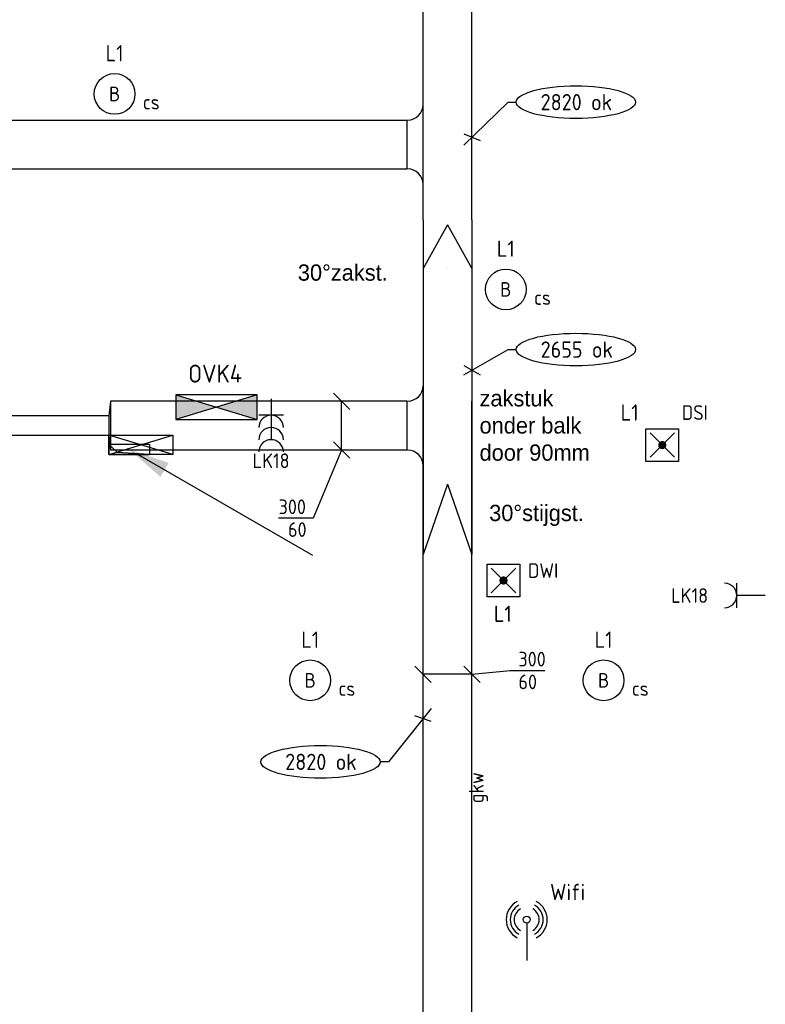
# Model space of a CAD drawing. Header units: millimetres. Extents: x -28157 to 193371, y -2151 to 171990.
# Tile 5 of 31: x 48874 to 53448, y 25603 to 31647. Entities that reach past the tile are written whole.
import ezdxf
from ezdxf.enums import TextEntityAlignment as Align

# ---------------------------------------------------------------- set-up
doc = ezdxf.new("R2010")
doc.units = ezdxf.units.MM
doc.header["$LTSCALE"] = 50
doc.layers.get('0').update_dxf_attribs({"linetype": 'CONTINUOUS'})
for name, color, linetype in [('BL$2----', 7, 'CONTINUOUS'), ('BL$9----', 7, 'CONTINUOUS'), ('EL6131--_KG_D', 6, 'CONTINUOUS'), ('EL6212--', 20, 'CONTINUOUS'), ('EL6222--', 20, 'CONTINUOUS'), ('EL6311--', 20, 'CONTINUOUS'), ('EL6321--', 3, 'CONTINUOUS'), ('EL6441--', 3, 'CONTINUOUS'), ('EM6131--_KG', 7, 'CONTINUOUS'), ('Sparingen Heegt', 6, 'CONTINUOUS'), ('WL5501--', 4, 'CONTINUOUS')]:
    doc.layers.add(name, color=color, linetype=linetype)
doc.styles.add('BURO-012', font='BUROFONT.shx', dxfattribs={"height": 120})
doc.styles.add('buro-018', font='BUROFONT.shx', dxfattribs={"height": 180})
doc.styles.add('STABICAD-012', font='ISOCP.SHX', dxfattribs={"height": 60})
doc.styles.add('STABICAD-018', font='ISOCP.SHX', dxfattribs={"height": 90})
doc.styles.add('STABICAD-025', font='ISOCP.SHX', dxfattribs={"height": 125})

# ---------------------------------------------------------------- blocks, each defined once
blk = doc.blocks.new('1116A4B')
at = {"color": 0, "linetype": 'Continuous'}
for p, q in [((-5, 4), (-5, 1)), ((5, 4), (-5, 4)), ((-5, 4), (5, 1)), ((5, 4), (-5, 1)), ((5, 1), (5, 4)), ((-5, 1), (5, 1))]:
    blk.add_line(p, q, dxfattribs=at)
for points in [[(-5, 4), (0, 2.5), (-5, 1)], [(5, 4), (0, 2.5), (5, 1)]]:
    blk.add_solid(points, dxfattribs=at)
at = {"color": 0, "linetype": 'Continuous', "style": 'buro-018'}
for tag, p in [('PANEL', (0, 15)), ('CIRCUIT', (0, 9)), ('SUBCIRCUIT', (4.5, 9)), ('PANELNAME', (0, 6))]:
    blk.add_attdef(tag, text='', height=1.8, dxfattribs=at).set_placement(p, align=Align.MIDDLE)
at = {"color": 0, "linetype": 'Continuous', "style": 'buro-018', "flags": 1}
blk.add_attdef('ARTICLECODE', text='', height=1.8, dxfattribs=at).set_placement((0, 0), align=Align.MIDDLE)
at = {"layer": 'BL$2----', "color": 7, "style": 'STABICAD-012', "flags": 1}
blk.add_attdef('CASCADINGPANEL', text='', height=2, rotation=175.8829, dxfattribs=at).set_placement((865.02, 695.97), align=Align.MIDDLE_CENTER)
blk = doc.blocks.new('E00WIFI')
at = {"color": 0}
blk.add_line((0, 5.59), (0, 1), dxfattribs=at)
for points in [[(-1.18, 8.23, 0.601429), (-1.18, 3.77)], [(-0.97, 7.78, 0.592302), (-0.97, 4.22)], [(-0.77, 7.32, 0.576881), (-0.77, 4.68)], [(0.77, 4.68, 0.576881), (0.77, 7.32)], [(0.97, 4.22, 0.592302), (0.97, 7.78)], [(1.18, 3.77, 0.601429), (1.18, 8.23)]]:
    blk.add_lwpolyline(points, format="xyb", dxfattribs=at)
blk.add_circle((0, 6), 0.414, dxfattribs=at)
at = {"color": 0, "linetype": 'Continuous', "style": 'STABICAD-018'}
for tag, p in [('COMMENT1', (0, 12.73)), ('DATACOM1', (0, 9.73)), ('TEXT1', (5.02, 6)), ('ARTICLECODE', (0, 0))]:
    blk.add_attdef(tag, text='', height=1.8, dxfattribs=at).set_placement(p, align=Align.MIDDLE)
blk = doc.blocks.new('*U374')
at = {"color": 0, "linetype": 'Continuous'}
for p, q in [((0, 150, -2850), (5823.4, 150, -2850)), ((0, -150, -2850), (5823.4, -150, -2850))]:
    blk.add_line(p, q, dxfattribs=at)
at = {"layer": 'Sparingen Heegt', "color": 2, "style": 'BURO-012'}
for tag in ['SECTIONCODE', 'ELEMENTCODE', 'POSITIONCODE']:
    blk.add_attdef(tag, (51498.7, 23481.8, 2850), '', height=2, dxfattribs=at)
at = {"layer": 'Sparingen Heegt', "style": 'BURO-012'}
blk.add_attdef('CODE', (51498.7, 23481.8, 2850), '', height=1.8, dxfattribs=at)
blk = doc.blocks.new('*U340')
at = {"color": 0, "linetype": 'Continuous'}
for p, q in [((0, 150, -2730), (1817.6, 150, -2730)), ((0, -150, -2730), (1817.6, -150, -2730))]:
    blk.add_line(p, q, dxfattribs=at)
at = {"layer": 'Sparingen Heegt', "color": 2, "style": 'BURO-012'}
for tag in ['SECTIONCODE', 'ELEMENTCODE', 'POSITIONCODE']:
    blk.add_attdef(tag, (51248.7, 29155.2, 2730), '', height=2, dxfattribs=at)
at = {"layer": 'Sparingen Heegt', "style": 'BURO-012'}
blk.add_attdef('CODE', (51248.7, 29155.2, 2730), '', height=1.8, dxfattribs=at)
blk = doc.blocks.new('*U34')
blk.add_hatch(color=256).paths.add_polyline_path([(0, 0), (81.7, 241.5), (168.3, 191.5)], flags=0)
blk.add_line((650, 1125.8), (30, 52))
at = {"layer": 'EL6131--_KG_D'}
for p, q in [((-30, 125), (30, 125)), ((-30, 125), (-30, -125)), ((30, 125), (17.4, -72.5)), ((30, -125), (30, 125)), ((17.4, -72.5), (-30, -125)), ((-30, -125), (30, -125))]:
    blk.add_line(p, q, dxfattribs=at)
at = {"layer": 'BL$9----'}
for tag, p, style in [('ELEMENTCODE', (57987.9, 30626.2), 'STABICAD-018'), ('SECTIONCODE', (57987.9, 30526.2), 'BURO-012'), ('POSITIONCODE', (57987.9, 30526.2), 'BURO-012'), ('FLOORCODE', (58037.9, 30526.2), 'STABICAD-018')]:
    blk.add_attdef(tag, p, '', height=2, dxfattribs=dict(at, style=style))
blk = doc.blocks.new('*U367')
at = {"color": 0, "linetype": 'Continuous'}
for p, q in [((10, 150, -2850), (4997.1, 150, -2850)), ((10, -150, -2850), (4997.1, -150, -2850))]:
    blk.add_line(p, q, dxfattribs=at)
at = {"layer": 'Sparingen Heegt', "color": 2, "style": 'BURO-012'}
for tag in ['SECTIONCODE', 'ELEMENTCODE', 'POSITIONCODE']:
    blk.add_attdef(tag, (46251.6, 30881.1, 2850), '', height=2, dxfattribs=at)
at = {"layer": 'Sparingen Heegt', "style": 'BURO-012'}
blk.add_attdef('CODE', (46251.6, 30881.1, 2850), '', height=1.8, dxfattribs=at)
blk = doc.blocks.new('*U362')
at = {"color": 0, "linetype": 'Continuous'}
for p, q in [((0, 245, -2850), (0, -245, -2850)), ((95, 150, -2850), (100, 150, -2850)), ((100, -150, -2850), (100, 150, -2850)), ((100, -150, -2850), (95, -150, -2850))]:
    blk.add_line(p, q, dxfattribs=at)
for centre, start, end in [((95, 245, -2850), 180, 270), ((95, -245, -2850), 90, 180)]:
    blk.add_arc(centre, 95, start, end, dxfattribs=at)
at = {"layer": 'Sparingen Heegt', "color": 2, "style": 'BURO-012'}
for tag in ['SECTIONCODE', 'ELEMENTCODE', 'POSITIONCODE']:
    blk.add_attdef(tag, (51348.7, 30881.1, 2850), '', height=2, dxfattribs=at)
at = {"layer": 'Sparingen Heegt', "style": 'BURO-012'}
blk.add_attdef('CODE', (51348.7, 30881.1, 2850), '', height=1.8, dxfattribs=at)
blk = doc.blocks.new('1115B3')
at = {"color": 0, "linetype": 'Continuous'}
blk.add_circle((0, 3.5), 2.5, dxfattribs=at)
at = {"color": 0, "linetype": 'Continuous', "style": 'STABICAD-018'}
for tag, p in [('PANEL', (0, 11.5)), ('CIRCUIT', (0, 8.5)), ('SUBCIRCUIT', (4.5, 8.5)), ('LIGHTFIXTURECODE', (0, 3.5)), ('SWITCHCODE', (4.5, 2.5))]:
    blk.add_attdef(tag, text='', height=1.8, dxfattribs=at).set_placement(p, align=Align.MIDDLE)
blk = doc.blocks.new('111512')
at = {"color": 0, "linetype": 'Continuous'}
for p, q in [((-2, 2), (2, 2)), ((-2, -2), (-2, 2)), ((-1.5, -1.5), (1.5, 1.5)), ((1.5, -1.5), (-1.5, 1.5)), ((2, 2), (2, -2)), ((2, -2), (-2, -2))]:
    blk.add_line(p, q, dxfattribs=at)
at = {"color": 0, "linetype": 'Continuous', "const_width": 0.5}
blk.add_lwpolyline([(-0.25, 0, 1), (0.25, 0, 1)], format="xyb", close=True, dxfattribs=at)
at = {"color": 0, "linetype": 'Continuous', "style": 'buro-018'}
for tag, p in [('PANEL', (0, 11.17)), ('CIRCUIT', (0, 8.17)), ('SUBCIRCUIT', (4.5, 8.17)), ('LIGHTFIXTURECODE', (0, 4))]:
    blk.add_attdef(tag, text='', height=1.8, dxfattribs=at).set_placement(p, align=Align.MIDDLE)
blk = doc.blocks.new('*U303')
at = {"color": 0, "linetype": 'Continuous'}
for p, q in [((-50, 350, -2730), (50, 250, -2730)), ((0, 0, -2730), (0, 300, -2730)), ((0, 0, -2730), (-174.4, -418.1, -2730)), ((-50, 50, -2730), (50, -50, -2730)), ((-174.4, -418.1, -2730), (-386.5, -418.1, -2730))]:
    blk.add_line(p, q, dxfattribs=at)
at = {"color": 0, "linetype": 'Continuous', "style": 'STABICAD-018'}
for s, p in [('300', (-386.5, -393.1, -2730)), ('60', (-328.9, -533.1, -2730))]:
    blk.add_text(s, height=90, dxfattribs=at).set_placement(p)
at = {"layer": 'Sparingen Heegt', "style": 'BURO-012'}
blk.add_attdef('CODE', (50849.1, 29005.2, 2730), '', height=1.8, dxfattribs=at)
blk = doc.blocks.new('*U298')
at = {"color": 0, "linetype": 'Continuous'}
for p, q in [((-350, 50, -2730), (-250, -50, -2730)), ((0, 0, -2730), (-300, 0, -2730)), ((-50, 50, -2730), (50, -50, -2730)), ((0, 0, -2730), (235.2, 23.2, -2730)), ((235.2, 23.2, -2730), (447.3, 23.2, -2730))]:
    blk.add_line(p, q, dxfattribs=at)
at = {"color": 0, "linetype": 'Continuous', "style": 'STABICAD-018'}
for s, p in [('300', (285.2, 48.2, -2730)), ('60', (285.2, -91.8, -2730))]:
    blk.add_text(s, height=90, dxfattribs=at).set_placement(p)
at = {"layer": 'Sparingen Heegt', "style": 'BURO-012'}
blk.add_attdef('CODE', (51648.7, 27628.6, 2730), '', height=1.8, dxfattribs=at)
blk = doc.blocks.new('*U342')
at = {"color": 0, "linetype": 'Continuous'}
for p, q in [((0, 245, -2730), (0, -245, -2730)), ((95, 150, -2730), (100, 150, -2730)), ((100, -150, -2730), (100, 150, -2730)), ((100, -150, -2730), (95, -150, -2730))]:
    blk.add_line(p, q, dxfattribs=at)
for centre, start, end in [((95, 245, -2730), 180, 270), ((95, -245, -2730), 90, 180)]:
    blk.add_arc(centre, 95, start, end, dxfattribs=at)
at = {"layer": 'Sparingen Heegt', "color": 2, "style": 'BURO-012'}
for tag in ['SECTIONCODE', 'ELEMENTCODE', 'POSITIONCODE']:
    blk.add_attdef(tag, (51348.7, 29155.2, 2730), '', height=2, dxfattribs=at)
at = {"layer": 'Sparingen Heegt', "style": 'BURO-012'}
blk.add_attdef('CODE', (51348.7, 29155.2, 2730), '', height=1.8, dxfattribs=at)
blk = doc.blocks.new('111304B')
at = {"color": 0, "linetype": 'Continuous'}
for p, q in [((0, 1), (0, 6)), ((-1.5, 3), (1.5, 3))]:
    blk.add_line(p, q, dxfattribs=at)
for centre in [(0, 7.5), (0, 6), (0, 4.5)]:
    blk.add_arc(centre, 1.5, 180, 0, dxfattribs=at)
at = {"color": 0, "linetype": 'Continuous', "style": 'STABICAD-018'}
for tag, p in [('PANEL', (0, 13)), ('CIRCUIT', (0, 10)), ('SUBCIRCUIT', (4.5, 10)), ('ARTICLECODE', (0, 0))]:
    blk.add_attdef(tag, text='', height=1.8, dxfattribs=at).set_placement(p, align=Align.MIDDLE)
at = {"color": 0, "linetype": 'Continuous', "style": 'STABICAD-018', "flags": 1}
blk.add_attdef('POWERCODE', text='', height=1.8, dxfattribs=at).set_placement((13, 10), align=Align.MIDDLE)
blk = doc.blocks.new('111304')
at = {"color": 0, "linetype": 'Continuous'}
for p, q in [((-1.5, 4.5), (1.5, 4.5)), ((0, 1), (0, 4.5))]:
    blk.add_line(p, q, dxfattribs=at)
blk.add_arc((0, 6), 1.5, 180, 0, dxfattribs=at)
at = {"color": 0, "linetype": 'Continuous', "style": 'buro-018'}
for tag, p in [('PANEL', (0, 11.5)), ('CIRCUIT', (0, 8.5)), ('SUBCIRCUIT', (4.5, 8.5))]:
    blk.add_attdef(tag, text='', height=1.8, dxfattribs=at).set_placement(p, align=Align.MIDDLE)
at = {"color": 0, "linetype": 'Continuous', "style": 'buro-018', "flags": 1}
for tag, p in [('POWERCODE', (13, 8.5)), ('ARTICLECODE', (0, 0))]:
    blk.add_attdef(tag, text='', height=1.8, dxfattribs=at).set_placement(p, align=Align.MIDDLE)
blk = doc.blocks.new('*U336')
at = {"color": 0, "linetype": 'Continuous'}
for p, q in [((0, 60, -2730), (1704.1, 60, -2730)), ((0, -60, -2730), (1704.1, -60, -2730))]:
    blk.add_line(p, q, dxfattribs=at)
at = {"layer": 'Sparingen Heegt', "color": 2, "style": 'BURO-012'}
for tag in ['SECTIONCODE', 'ELEMENTCODE', 'POSITIONCODE']:
    blk.add_attdef(tag, (49421.2, 29155.2, 2730), '', height=2, dxfattribs=at)
blk = doc.blocks.new('*U335')
at = {"color": 0, "linetype": 'Continuous'}
for p, q in [((10, 60, -2730), (0, 150, -2730)), ((0, -150, -2730), (0, 150, -2730)), ((10, -60, -2730), (10, 60, -2730)), ((0, -150, -2730), (10, -60, -2730))]:
    blk.add_line(p, q, dxfattribs=at)
at = {"layer": 'Sparingen Heegt', "color": 2, "style": 'BURO-012'}
for tag in ['SECTIONCODE', 'ELEMENTCODE', 'POSITIONCODE']:
    blk.add_attdef(tag, (49431.2, 29155.2, 2730), '', height=2, dxfattribs=at)
blk = doc.blocks.new('*U358')
at = {"color": 0, "linetype": 'Continuous'}
for p, q in [((0, 150, -2850), (8957, 150, -2850)), ((0, -150, -2850), (8957, -150, -2850))]:
    blk.add_line(p, q, dxfattribs=at)
at = {"layer": 'Sparingen Heegt', "color": 2, "style": 'BURO-012'}
for tag in ['SECTIONCODE', 'ELEMENTCODE', 'POSITIONCODE']:
    blk.add_attdef(tag, (51498.7, 30418.4, 2850), '', height=2, dxfattribs=at)
at = {"layer": 'Sparingen Heegt', "style": 'BURO-012'}
blk.add_attdef('CODE', (51498.7, 30418.4, 2850), '', height=1.8, dxfattribs=at)
blk = doc.blocks.new('*U370')
at = {"color": 0, "linetype": 'Continuous'}
for p, q in [((-8, 150, -2850), (22, 150, -2850)), ((-8, -150, -2850), (22, -150, -2850))]:
    blk.add_line(p, q, dxfattribs=at)
at = {"layer": 'Sparingen Heegt', "color": 2}
for tag, p, style in [('ELEMENTCODE', (51498.7, 30510.4, 2850), 'STABICAD-018'), ('SECTIONCODE', (51498.7, 30410.4, 2850), 'BURO-012'), ('POSITIONCODE', (51498.7, 30410.4, 2850), 'BURO-012')]:
    blk.add_attdef(tag, p, '', height=2, dxfattribs=dict(at, style=style))
blk = doc.blocks.new('*U371')
at = {"color": 0, "linetype": 'Continuous'}
for p, q in [((15, 150, -2846), (284.3, 150, -2846)), ((15, -150, -2846), (284.3, -150, -2846))]:
    blk.add_line(p, q, dxfattribs=at)
at = {"color": 2, "linetype": 'Continuous'}
for q in [(284.3, 150, -2846), (284.3, -150, -2846)]:
    blk.add_line((15, 0, -2846), q, dxfattribs=at)
at = {"layer": 'Sparingen Heegt', "color": 2, "style": 'BURO-012'}
for tag in ['SECTIONCODE', 'ELEMENTCODE', 'POSITIONCODE']:
    blk.add_attdef(tag, (51498.7, 30403.4, 2846), '', height=2, dxfattribs=at)
blk = doc.blocks.new('*U372')
at = {"color": 2, "linetype": 'Continuous'}
blk.add_line((0, 0), (0, 1), dxfattribs=at)
at = {"layer": 'Sparingen Heegt', "color": 2, "style": 'BURO-012'}
for tag in ['SECTIONCODE', 'ELEMENTCODE', 'POSITIONCODE']:
    blk.add_attdef(tag, (51498.7, 30127.2, 2686.5), '', height=2, dxfattribs=at)
blk = doc.blocks.new('*U399')
at = {"color": 0, "linetype": 'Continuous'}
for p, q in [((0, 150, -2685), (1292.3, 150, -2685)), ((0, -150, -2685), (1292.3, -150, -2685))]:
    blk.add_line(p, q, dxfattribs=at)
at = {"layer": 'Sparingen Heegt', "color": 2, "style": 'BURO-012'}
for tag in ['SECTIONCODE', 'ELEMENTCODE', 'POSITIONCODE']:
    blk.add_attdef(tag, (51498.7, 30119.1, 2685), '', height=2, dxfattribs=at)
blk = doc.blocks.new('*U373')
at = {"color": 0, "linetype": 'Continuous'}
for p, q in [((-8, 150, -2686.5), (22, 150, -2686.5)), ((-8, -150, -2686.5), (22, -150, -2686.5))]:
    blk.add_line(p, q, dxfattribs=at)
at = {"layer": 'Sparingen Heegt', "color": 2}
for tag, p, style in [('ELEMENTCODE', (51498.7, 28918.7, 2686.5), 'STABICAD-018'), ('SECTIONCODE', (51498.7, 28818.7, 2686.5), 'BURO-012'), ('POSITIONCODE', (51498.7, 28818.7, 2686.5), 'BURO-012')]:
    blk.add_attdef(tag, p, '', height=2, dxfattribs=dict(at, style=style))
blk = doc.blocks.new('*U393')
at = {"color": 0, "linetype": 'Continuous'}
for p, q in [((15, 150, -2682.5), (448.4, 150, -2682.5)), ((15, -150, -2682.5), (448.4, -150, -2682.5))]:
    blk.add_line(p, q, dxfattribs=at)
at = {"color": 2, "linetype": 'Continuous'}
for q in [(448.4, 150, -2682.5), (448.4, -150, -2682.5)]:
    blk.add_line((15, 0, -2682.5), q, dxfattribs=at)
at = {"layer": 'Sparingen Heegt', "color": 2, "style": 'BURO-012'}
for tag in ['SECTIONCODE', 'ELEMENTCODE', 'POSITIONCODE']:
    blk.add_attdef(tag, (51498.7, 28811.8, 2682.5), '', height=2, dxfattribs=at)
blk = doc.blocks.new('*U400')
at = {"color": 0, "linetype": 'Continuous'}
for p, q in [((-50, -28.5, -2685), (221.5, 126.2, -2685)), ((221.5, 126.2, -2685), (271.5, 126.2, -2685)), ((-50, 29.1, -2685), (50, -29.1, -2685))]:
    blk.add_line(p, q, dxfattribs=at)
blk.add_ellipse((637.8, 126.2, -2685), major_axis=(366.3, 0), ratio=0.273023, dxfattribs=at)
at = {"color": 0, "linetype": 'Continuous', "style": 'STABICAD-018'}
blk.add_text('2655 ok', height=100, dxfattribs=at).set_placement((421.5, 76.2, -2685))
blk = doc.blocks.new('*U394')
at = {"color": 0, "linetype": 'Continuous'}
for p, q in [((-50, -48.5, -2850), (221.5, 214.7, -2850)), ((221.5, 214.7, -2850), (271.5, 214.7, -2850)), ((-50, 21.2, -2850), (50, -21.2, -2850))]:
    blk.add_line(p, q, dxfattribs=at)
blk.add_ellipse((637.8, 214.7, -2850), major_axis=(366.3, 0), ratio=0.273023, dxfattribs=at)
at = {"color": 0, "linetype": 'Continuous', "style": 'STABICAD-018'}
blk.add_text('2820 ok', height=100, dxfattribs=at).set_placement((421.5, 164.7, -2850))
blk = doc.blocks.new('*U395')
at = {"color": 0, "linetype": 'Continuous'}
for p, q in [((50, 62.3, -2850), (-212.8, -265.2, -2850)), ((50, -17.6, -2850), (-50, 17.6, -2850)), ((-212.8, -265.2, -2850), (-262.8, -265.2, -2850))]:
    blk.add_line(p, q, dxfattribs=at)
blk.add_ellipse((-629.1, -265.2, -2850), major_axis=(-366.3, 0), ratio=0.273023, dxfattribs=at)
at = {"color": 0, "linetype": 'Continuous', "style": 'STABICAD-018'}
blk.add_text('2820 ok', height=100, dxfattribs=at).set_placement((-845.4, -315.2, -2850))

msp = doc.modelspace()

# ---------------------------------------------------------------- linework, layer by layer
at = {"layer": 'Sparingen Heegt', "elevation": -2750}
msp.add_lwpolyline([(49814.54209, 29096.57824), (49814.54209, 28978.57824), (49421.54209, 28978.57824), (49421.54209, 29096.57824), (49814.54209, 29096.57824), (49814.54209, 28978.57824), (49421.54209, 29096.57824), (49421.54209, 28978.57824), (49814.54209, 29096.57824)], dxfattribs=at)

# ---------------------------------------------------------------- block references
at = {"layer": 'EL6131--_KG_D', "linetype": 'Continuous'}
for name, p, rotation in [('*U358', (51498.74007, 30418.41884, 2850), 90.00000000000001), ('*U362', (51348.74007, 30881.08379, 2850), 180), ('*U370', (51498.74007, 30410.38036, 2850), 270), ('*U371', (51498.74007, 30403.41884, 2845.98076), 270), ('*U399', (51498.74007, 30119.13051, 2685), 270), ('*U372', (51498.74007, 30127.16899, 2686.48783), 270), ('*U342', (51348.74007, 29155.19591, 2850), 180), ('*U335', (49431.17007, 29155.19591, 2850), 180), ('*U340', (51248.74007, 29155.19591, 2850), 180), ('*U374', (51498.74007, 23481.78757, 2850), 90.00000000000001), ('*U336', (49421.17007, 29155.19591, 2850), 180), ('*U373', (51498.74007, 28818.74999, 2686.48783), 270), ('*U393', (51498.74007, 28811.78846, 2682.4686), 270)]:
    msp.add_blockref(name, p, dxfattribs=dict(at, rotation=rotation))
msp.add_blockref('*U367', (46251.60007, 30881.08379, 2850), dxfattribs=at)
at = {"layer": 'EL6131--_KG_D', "rotation": 270}
msp.add_blockref('*U34', (49546.54203, 29008.57825), dxfattribs=at)
at = {"layer": 'EL6212--', "linetype": 'Continuous'}
ref = msp.add_blockref('1116A4B', (50081.21135, 29143.81533), dxfattribs=dict(at, xscale=50, yscale=50, zscale=50))
ref.add_attrib('PANELNAME', 'OVK4', dxfattribs={"layer": '0', "color": 7, "linetype": 'Continuous', "height": 110, "style": 'STABICAD-025'}).set_placement((50072.9561, 29474.70024), align=Align.MIDDLE)
at = {"layer": 'EL6222--', "linetype": 'Continuous'}
ref = msp.add_blockref('111304B', (50416.65684, 29368.95809), dxfattribs=dict(at, xscale=50, yscale=50, zscale=50, rotation=180))
ref.add_attrib('CIRCUIT', 'LK18', dxfattribs={"layer": '0', "color": 7, "linetype": 'Continuous', "height": 90, "style": 'STABICAD-018'}).set_placement((50416.65684, 28939.74309), align=Align.MIDDLE)
ref = msp.add_blockref('111304', (53498.47011, 28112.56418), dxfattribs=dict(at, xscale=50, yscale=50, zscale=50, rotation=90.00000000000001))
ref.add_attrib('CIRCUIT', 'LK18', dxfattribs={"layer": '0', "color": 7, "linetype": 'Continuous', "height": 90, "style": 'STABICAD-018'}).set_placement((52984.13511, 28112.56418), align=Align.MIDDLE)
at = {"layer": 'EL6311--', "linetype": 'Continuous'}
ref = msp.add_blockref('1115B3', (49456.54203, 31016.57825, 2730), dxfattribs=dict(at, xscale=50, yscale=50, zscale=50))
ref.add_attrib('CIRCUIT', 'L1', dxfattribs={"layer": '0', "color": 7, "linetype": 'Continuous', "height": 100, "style": 'STABICAD-018'}).set_placement((49456.54203, 31441.57825, 2730), align=Align.MIDDLE)
ref.add_attrib('LIGHTFIXTURECODE', 'B', dxfattribs={"layer": '0', "color": 1, "linetype": 'Continuous', "height": 90, "style": 'STABICAD-018'}).set_placement((49456.54203, 31191.57825, 2730), align=Align.MIDDLE)
ref.add_attrib('SWITCHCODE', 'cs', dxfattribs={"layer": '0', "color": 1, "linetype": 'Continuous', "height": 90, "style": 'STABICAD-018'}).set_placement((49681.54203, 31141.57825, 2730), align=Align.MIDDLE)
ref = msp.add_blockref('1115B3', (51856.54203, 29816.57825, 2730), dxfattribs=dict(at, xscale=50, yscale=50, zscale=50))
ref.add_attrib('CIRCUIT', 'L1', dxfattribs={"layer": '0', "color": 7, "linetype": 'Continuous', "height": 100, "style": 'STABICAD-018'}).set_placement((51856.54203, 30241.57825, 2730), align=Align.MIDDLE)
ref.add_attrib('LIGHTFIXTURECODE', 'B', dxfattribs={"layer": '0', "color": 1, "linetype": 'Continuous', "height": 90, "style": 'STABICAD-018'}).set_placement((51856.54203, 29991.57825, 2730), align=Align.MIDDLE)
ref.add_attrib('SWITCHCODE', 'cs', dxfattribs={"layer": '0', "color": 1, "linetype": 'Continuous', "height": 90, "style": 'STABICAD-018'}).set_placement((52081.54203, 29941.57825, 2730), align=Align.MIDDLE)
ref = msp.add_blockref('1115B3', (50656.54203, 27416.57825, 2730), dxfattribs=dict(at, xscale=50, yscale=50, zscale=50))
ref.add_attrib('CIRCUIT', 'L1', dxfattribs={"layer": '0', "color": 7, "linetype": 'Continuous', "height": 100, "style": 'STABICAD-018'}).set_placement((50656.54203, 27841.57825, 2730), align=Align.MIDDLE)
ref.add_attrib('LIGHTFIXTURECODE', 'B', dxfattribs={"layer": '0', "color": 1, "linetype": 'Continuous', "height": 90, "style": 'STABICAD-018'}).set_placement((50656.54203, 27591.57825, 2730), align=Align.MIDDLE)
ref.add_attrib('SWITCHCODE', 'cs', dxfattribs={"layer": '0', "color": 1, "linetype": 'Continuous', "height": 90, "style": 'STABICAD-018'}).set_placement((50881.54203, 27541.57825, 2730), align=Align.MIDDLE)
ref = msp.add_blockref('1115B3', (52456.54203, 27416.57825, 2730), dxfattribs=dict(at, xscale=50, yscale=50, zscale=50))
ref.add_attrib('CIRCUIT', 'L1', dxfattribs={"layer": '0', "color": 7, "linetype": 'Continuous', "height": 100, "style": 'STABICAD-018'}).set_placement((52456.54203, 27841.57825, 2730), align=Align.MIDDLE)
ref.add_attrib('LIGHTFIXTURECODE', 'B', dxfattribs={"layer": '0', "color": 1, "linetype": 'Continuous', "height": 90, "style": 'STABICAD-018'}).set_placement((52456.54203, 27591.57825, 2730), align=Align.MIDDLE)
ref.add_attrib('SWITCHCODE', 'cs', dxfattribs={"layer": '0', "color": 1, "linetype": 'Continuous', "height": 90, "style": 'STABICAD-018'}).set_placement((52681.54203, 27541.57825, 2730), align=Align.MIDDLE)
at = {"layer": 'EL6321--', "linetype": 'Continuous'}
ref = msp.add_blockref('111512', (52816.35472, 29035.7948, 2730), dxfattribs=dict(at, xscale=50, yscale=50, zscale=50))
ref.add_attrib('CIRCUIT', 'L1', dxfattribs={"layer": '0', "color": 7, "linetype": 'Continuous', "height": 100, "style": 'STABICAD-018'}).set_placement((52616.35472, 29235.7948, 2730), align=Align.MIDDLE)
ref.add_attrib('LIGHTFIXTURECODE', 'DSI', dxfattribs={"layer": '0', "color": 7, "linetype": 'Continuous', "height": 90, "style": 'STABICAD-018'}).set_placement((53016.35472, 29235.7948, 2730), align=Align.MIDDLE)
ref = msp.add_blockref('111512', (51842.352, 28204.47364, 2730), dxfattribs=dict(at, xscale=50, yscale=50, zscale=50))
ref.add_attrib('CIRCUIT', 'L1', dxfattribs={"layer": '0', "color": 7, "linetype": 'Continuous', "height": 100, "style": 'STABICAD-018'}).set_placement((51838.20761, 28000.28051, 2730), align=Align.MIDDLE)
ref.add_attrib('LIGHTFIXTURECODE', 'DWI', dxfattribs={"layer": '0', "color": 7, "linetype": 'Continuous', "height": 90, "style": 'STABICAD-018'}).set_placement((52085.66668, 28265.4911, 2730), align=Align.MIDDLE)
at = {"layer": 'EL6441--', "linetype": 'Continuous'}
ref = msp.add_blockref('E00WIFI', (51984.68702, 25822.59713), dxfattribs=dict(at, xscale=50, yscale=50, zscale=50))
ref.add_attrib('TEXT1', 'Wifi', dxfattribs={"layer": '0', "color": 7, "linetype": 'Continuous', "height": 100, "style": 'STABICAD-018'}).set_placement((52235.72007, 26292.61723), align=Align.MIDDLE)
at = {"layer": 'EM6131--_KG', "linetype": 'Continuous'}
for name, p in [('*U394', (51648.74007, 30926.44273, 2850)), ('*U400', (51648.74007, 29496.11426, 2685)), ('*U303', (50849.06789, 29005.19591, 2730)), ('*U298', (51648.74007, 27628.64991, 2730)), ('*U395', (51348.74007, 27356.31276, 2850))]:
    msp.add_blockref(name, p, dxfattribs=at)

# ---------------------------------------------------------------- texts
at = {"layer": 'BL$2----', "char_height": 100, "attachment_point": 1, "style": 'BURO-012'}
for s, insert in [('30%%Dzakst.', (50580.73267, 30145.06832, 2730)), ('zakstuk \\Ponder balk door 90mm', (51695.31796, 29373.4307, 2730)), ('30%%Dstijgst.', (51754.29657, 28669.30054, 2730))]:
    msp.add_mtext_dynamic_manual_height_columns(s, width=882.2052629, gutter_width=600, heights=[0], dxfattribs=dict(at, insert=insert))
at = {"layer": 'WL5501--', "color": 250, "style": 'STABICAD-018'}
msp.add_text('gkw', height=90, rotation=90, dxfattribs=at).set_placement((51675.32891, 26932.61486, 2730), align=Align.MIDDLE_CENTER)

doc.saveas('drawing.dxf')
